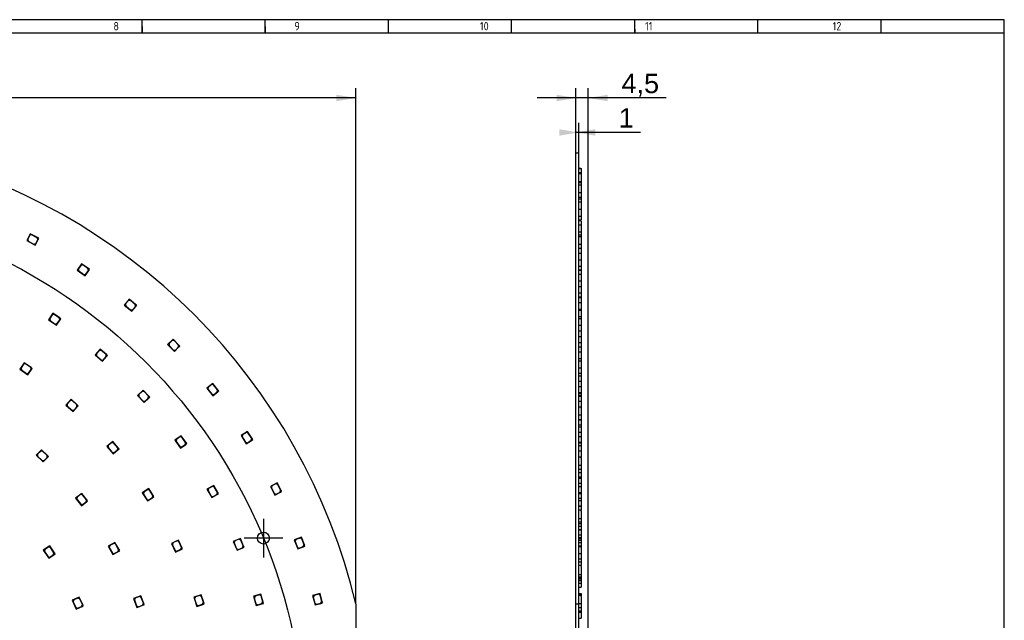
# Model space of a CAD drawing. Header units: millimetres. Extents: x 7 to 819, y 6 to 587.
# Tile 13 of 13: x 463 to 819, y 370 to 587. Entities that reach past the tile are written whole.
import ezdxf
from ezdxf.enums import TextEntityAlignment as Align
from ezdxf.lldxf.tags import DXFTag

# ---------------------------------------------------------------- set-up
doc = ezdxf.new("R2010")
doc.units = ezdxf.units.MM
doc.layers.add('Default', color=7, linetype='Continuous')
doc.layers.add('RDLED_440MM_5000', color=7, linetype='Continuous')
doc.styles.add('SEACAD_Arial', font='arial.ttf')
doc.styles.add('SEACAD_Solid_Edge_ANSI1_Symbols', font='semeca1.ttf')
tags = doc.linetypes.add('CENTER2', pattern=[28.575, 19.05, -3.175, 3.175, -3.175]).pattern_tags.tags
tags[10:11] = [DXFTag(74, 4), DXFTag(75, 0), DXFTag(340, '0'), DXFTag(46, 0.0), DXFTag(50, 0.0), DXFTag(44, 0.0), DXFTag(45, 0.0)]
tags[8:9] = [DXFTag(74, 4), DXFTag(75, 0), DXFTag(340, '0'), DXFTag(46, 0.0), DXFTag(50, 0.0), DXFTag(44, 0.0), DXFTag(45, 0.0)]
tags[6:7] = [DXFTag(74, 4), DXFTag(75, 0), DXFTag(340, '0'), DXFTag(46, 0.0), DXFTag(50, 0.0), DXFTag(44, 0.0), DXFTag(45, 0.0)]
tags[4:5] = [DXFTag(74, 4), DXFTag(75, 0), DXFTag(340, '0'), DXFTag(46, 0.0), DXFTag(50, 0.0), DXFTag(44, 0.0), DXFTag(45, 0.0)]
tags = doc.linetypes.add('HIDDEN2', pattern=[4.7625, 3.175, -1.5875]).pattern_tags.tags
tags[6:7] = [DXFTag(74, 4), DXFTag(75, 0), DXFTag(340, '0'), DXFTag(46, 0.0), DXFTag(50, 0.0), DXFTag(44, 0.0), DXFTag(45, 0.0)]
tags[4:5] = [DXFTag(74, 4), DXFTag(75, 0), DXFTag(340, '0'), DXFTag(46, 0.0), DXFTag(50, 0.0), DXFTag(44, 0.0), DXFTag(45, 0.0)]
doc.dimstyles.new('ISO', dxfattribs={"dimtxt": 7, "dimasz": 7, "dimexe": 3.5, "dimexo": 0, "dimgap": 1.75, "dimtad": 1, "dimtxsty": 'SEACAD_Arial', "dimblk1": '_SE_FILLED', "dimblk2": '_SE_FILLED', "dimsah": 1, "dimcen": 3.5, "dimadec": 0, "dimazin": 0, "dimtfac": 0.5, "dimtdec": 3, "dimtmove": 0, "dimatfit": 3, "dimfxl": 1, "dimarcsym": 0})

# ---------------------------------------------------------------- blocks, each defined once
blk = doc.blocks.new('SEANNOT_GROUP3')
at = {"layer": 'Default', "color": 7, "linetype": 'CENTER2'}
for p, q in [((551.41, 406.42), (551.41, 392.42)), ((558.41, 399.42), (544.41, 399.42))]:
    blk.add_line(p, q, dxfattribs=at)
blk = doc.blocks.new('SE')
at = {"layer": 'RDLED_440MM_5000', "color": 7, "linetype": 'Continuous'}
for p, q in [((467.19, 509.38), (465.88, 506.91)), ((467, 508.81), (466.25, 507.39)), ((467.68, 509.01), (467, 508.81)), ((469.84, 507.97), (467.19, 509.38)), ((469.71, 507.93), (467.68, 509.01)), ((465.88, 506.91), (468.97, 505.27)), ((466.25, 507.39), (466.45, 506.72)), ((466.45, 506.72), (468.48, 505.64)), ((468.48, 505.64), (469.16, 505.84)), ((468.97, 505.27), (470.05, 507.3)), ((469.16, 505.84), (469.91, 507.25)), ((469.91, 507.25), (469.71, 507.93)), ((470.28, 507.74), (469.84, 507.97)), ((469.84, 507.97), (470.05, 507.3)), ((470.05, 507.3), (470.28, 507.74)), ((485.68, 498.49), (484.12, 496.17)), ((486.12, 498.07), (485.43, 497.94)), ((488.17, 496.82), (485.68, 498.49)), ((488.03, 496.79), (486.12, 498.07)), ((484.12, 496.17), (487.02, 494.21)), ((485.43, 497.94), (484.54, 496.61)), ((484.54, 496.61), (484.67, 495.92)), ((484.67, 495.92), (486.58, 494.63)), ((486.58, 494.63), (487.27, 494.77)), ((487.02, 494.21), (488.31, 496.12)), ((487.27, 494.77), (488.17, 496.09)), ((488.17, 496.09), (488.03, 496.79)), ((488.59, 496.54), (488.17, 496.82)), ((488.17, 496.82), (488.31, 496.12)), ((488.31, 496.12), (488.59, 496.54)), ((502.95, 485.76), (501.16, 483.61)), ((502.64, 485.23), (501.62, 484)), ((501.62, 484), (501.68, 483.3)), ((503.35, 485.3), (502.64, 485.23)), ((505.25, 483.83), (502.95, 485.76)), ((505.11, 483.82), (503.35, 485.3)), ((505.18, 483.12), (505.11, 483.82)), ((505.64, 483.51), (505.25, 483.83)), ((505.25, 483.83), (505.32, 483.13)), ((475.35, 480.62), (473.77, 478.31)), ((477.83, 478.93), (475.35, 480.62)), ((501.16, 483.61), (503.85, 481.36)), ((501.68, 483.3), (503.45, 481.83)), ((503.45, 481.83), (504.15, 481.89)), ((503.85, 481.36), (505.32, 483.13)), ((504.15, 481.89), (505.18, 483.12)), ((505.32, 483.13), (505.64, 483.51)), ((473.77, 478.31), (476.66, 476.33)), ((475.1, 480.07), (474.19, 478.75)), ((474.19, 478.75), (474.32, 478.05)), ((474.32, 478.05), (476.22, 476.75)), ((475.79, 480.2), (475.1, 480.07)), ((477.69, 478.9), (475.79, 480.2)), ((476.22, 476.75), (476.92, 476.89)), ((476.66, 476.33), (477.96, 478.23)), ((476.92, 476.89), (477.82, 478.21)), ((477.82, 478.21), (477.69, 478.9)), ((478.24, 478.64), (477.83, 478.93)), ((477.83, 478.93), (477.96, 478.23)), ((477.96, 478.23), (478.24, 478.64)), ((518.82, 471.31), (516.81, 469.36)), ((518.46, 470.82), (517.31, 469.71)), ((517.31, 469.71), (517.31, 469)), ((519.17, 470.81), (518.46, 470.82)), ((520.91, 469.17), (518.82, 471.31)), ((520.77, 469.17), (519.17, 470.81)), ((492.46, 467.69), (490.62, 465.57)), ((492.14, 467.17), (491.09, 465.96)), ((492.84, 467.22), (492.14, 467.17)), ((494.72, 465.72), (492.46, 467.69)), ((494.58, 465.71), (492.84, 467.22)), ((516.81, 469.36), (519.26, 466.85)), ((517.31, 469), (518.91, 467.35)), ((518.91, 467.35), (519.62, 467.34)), ((519.26, 466.85), (520.9, 468.46)), ((519.62, 467.34), (520.76, 468.46)), ((520.76, 468.46), (520.77, 469.17)), ((520.91, 469.17), (520.9, 468.46)), ((520.9, 468.46), (521.26, 468.81)), ((521.26, 468.81), (520.91, 469.17)), ((465.02, 462.74), (463.42, 460.45)), ((467.48, 461.03), (465.02, 462.74)), ((490.62, 465.57), (493.27, 463.28)), ((491.09, 465.96), (491.14, 465.25)), ((491.14, 465.25), (492.88, 463.75)), ((492.88, 463.75), (493.58, 463.8)), ((493.27, 463.28), (494.77, 465.02)), ((493.58, 463.8), (494.63, 465.01)), ((494.63, 465.01), (494.58, 465.71)), ((495.1, 465.39), (494.72, 465.72)), ((494.72, 465.72), (494.77, 465.02)), ((494.77, 465.02), (495.1, 465.39)), ((463.42, 460.45), (466.29, 458.44)), ((464.76, 462.19), (463.84, 460.88)), ((463.84, 460.88), (463.97, 460.19)), ((463.97, 460.19), (465.85, 458.87)), ((465.45, 462.32), (464.76, 462.19)), ((467.34, 461), (465.45, 462.32)), ((465.85, 458.87), (466.55, 458.99)), ((466.29, 458.44), (467.6, 460.33)), ((466.55, 458.99), (467.46, 460.31)), ((467.46, 460.31), (467.34, 461)), ((467.89, 460.74), (467.48, 461.03)), ((467.48, 461.03), (467.6, 460.33)), ((467.6, 460.33), (467.89, 460.74)), ((507.97, 452.88), (505.91, 450.99)), ((507.6, 452.41), (506.42, 451.32)), ((508.3, 452.37), (507.6, 452.41)), ((510, 450.67), (507.97, 452.88)), ((509.86, 450.68), (508.3, 452.37)), ((533.12, 455.32), (530.92, 453.58)), ((530.92, 453.58), (533.1, 450.83)), ((531.46, 453.87), (531.37, 453.17)), ((531.37, 453.17), (532.8, 451.37)), ((532.71, 454.87), (531.46, 453.87)), ((533.41, 454.78), (532.71, 454.87)), ((533.1, 450.83), (534.9, 452.26)), ((534.98, 452.96), (533.12, 455.32)), ((534.84, 452.98), (533.41, 454.78)), ((533.5, 451.28), (534.76, 452.28)), ((534.76, 452.28), (534.84, 452.98)), ((534.98, 452.96), (534.9, 452.26)), ((534.9, 452.26), (535.29, 452.57)), ((535.29, 452.57), (534.98, 452.96)), ((481.91, 449.56), (480.03, 447.49)), ((481.58, 449.05), (480.5, 447.86)), ((482.29, 449.08), (481.58, 449.05)), ((484.13, 447.54), (481.91, 449.56)), ((483.99, 447.54), (482.29, 449.08)), ((505.91, 450.99), (508.28, 448.41)), ((506.42, 451.32), (506.39, 450.62)), ((506.39, 450.62), (507.94, 448.92)), ((507.94, 448.92), (508.65, 448.89)), ((508.28, 448.41), (509.97, 449.97)), ((508.65, 448.89), (509.83, 449.97)), ((509.83, 449.97), (509.86, 450.68)), ((510, 450.67), (509.97, 449.97)), ((509.97, 449.97), (510.34, 450.31)), ((510.34, 450.31), (510, 450.67)), ((532.8, 451.37), (533.5, 451.28)), ((480.03, 447.49), (482.62, 445.13)), ((480.5, 447.86), (480.54, 447.16)), ((480.54, 447.16), (482.24, 445.61)), ((482.24, 445.61), (482.95, 445.65)), ((482.62, 445.13), (484.16, 446.84)), ((482.95, 445.65), (484.02, 446.83)), ((484.02, 446.83), (483.99, 447.54)), ((484.5, 447.21), (484.13, 447.54)), ((484.13, 447.54), (484.16, 446.84)), ((484.16, 446.84), (484.5, 447.21)), ((545.7, 437.93), (543.34, 436.43)), ((547.31, 435.4), (545.7, 437.93)), ((496.97, 434.33), (494.84, 432.51)), ((498.92, 432.04), (496.97, 434.33)), ((521.7, 436.41), (519.43, 434.77)), ((519.43, 434.77), (521.49, 431.93)), ((519.98, 435.04), (519.87, 434.34)), ((519.87, 434.34), (521.22, 432.48)), ((521.27, 435.98), (519.98, 435.04)), ((521.97, 435.87), (521.27, 435.98)), ((523.46, 433.98), (521.7, 436.41)), ((523.32, 434.01), (521.97, 435.87)), ((543.34, 436.43), (545.21, 433.48)), ((543.9, 436.67), (543.74, 435.98)), ((543.74, 435.98), (544.98, 434.04)), ((545.25, 437.53), (543.9, 436.67)), ((544.98, 434.04), (545.67, 433.88)), ((545.21, 433.48), (547.16, 434.71)), ((545.94, 437.37), (545.25, 437.53)), ((545.67, 433.88), (547.02, 434.74)), ((547.17, 435.43), (545.94, 437.37)), ((547.02, 434.74), (547.17, 435.43)), ((547.31, 435.4), (547.16, 434.71)), ((547.16, 434.71), (547.58, 434.98)), ((547.58, 434.98), (547.31, 435.4)), ((471.29, 431.36), (469.34, 429.35)), ((470.94, 430.86), (469.83, 429.71)), ((471.65, 430.87), (470.94, 430.86)), ((473.45, 429.28), (471.29, 431.36)), ((473.3, 429.28), (471.65, 430.87)), ((494.84, 432.51), (497.11, 429.85)), ((495.36, 432.82), (495.31, 432.12)), ((495.31, 432.12), (496.8, 430.37)), ((496.58, 433.86), (495.36, 432.82)), ((497.29, 433.8), (496.58, 433.86)), ((497.11, 429.85), (498.86, 431.34)), ((498.78, 432.05), (497.29, 433.8)), ((497.5, 430.31), (498.72, 431.35)), ((498.72, 431.35), (498.78, 432.05)), ((498.92, 432.04), (498.86, 431.34)), ((498.86, 431.34), (499.24, 431.66)), ((499.24, 431.66), (498.92, 432.04)), ((521.22, 432.48), (521.92, 432.37)), ((521.49, 431.93), (523.35, 433.29)), ((521.92, 432.37), (523.21, 433.31)), ((523.21, 433.31), (523.32, 434.01)), ((523.46, 433.98), (523.35, 433.29)), ((523.35, 433.29), (523.76, 433.58)), ((523.76, 433.58), (523.46, 433.98)), ((469.34, 429.35), (471.86, 426.92)), ((469.83, 429.71), (469.84, 429)), ((469.84, 429), (471.5, 427.41)), ((471.5, 427.41), (472.21, 427.42)), ((471.86, 426.92), (473.46, 428.57)), ((472.21, 427.42), (473.32, 428.57)), ((473.32, 428.57), (473.3, 429.28)), ((473.81, 428.93), (473.45, 429.28)), ((473.45, 429.28), (473.46, 428.57)), ((473.46, 428.57), (473.81, 428.93)), ((496.8, 430.37), (497.5, 430.31)), ((509.97, 417.29), (507.62, 415.76)), ((509.52, 416.88), (508.18, 416.01)), ((510.21, 416.73), (509.52, 416.88)), ((511.61, 414.77), (509.97, 417.29)), ((511.47, 414.8), (510.21, 416.73)), ((533.46, 418.48), (531.02, 417.1)), ((531.02, 417.1), (532.74, 414.06)), ((531.59, 417.31), (531.4, 416.63)), ((531.4, 416.63), (532.54, 414.63)), ((532.99, 418.1), (531.59, 417.31)), ((533.67, 417.91), (532.99, 418.1)), ((534.94, 415.87), (533.46, 418.48)), ((534.8, 415.91), (533.67, 417.91)), ((556.42, 419.35), (553.92, 418.1)), ((553.92, 418.1), (555.48, 414.97)), ((554.5, 418.28), (554.28, 417.61)), ((554.28, 417.61), (555.31, 415.55)), ((555.93, 418.99), (554.5, 418.28)), ((556.6, 418.77), (555.93, 418.99)), ((557.77, 416.67), (556.42, 419.35)), ((557.63, 416.71), (556.6, 418.77)), ((557.41, 416.04), (557.63, 416.71)), ((557.77, 416.67), (557.54, 415.99)), ((557.99, 416.22), (557.77, 416.67)), ((485.76, 415.59), (483.54, 413.88)), ((483.54, 413.88), (485.68, 411.11)), ((484.08, 414.17), (483.99, 413.47)), ((483.99, 413.47), (485.39, 411.65)), ((485.35, 415.15), (484.08, 414.17)), ((486.05, 415.06), (485.35, 415.15)), ((487.59, 413.22), (485.76, 415.59)), ((487.45, 413.24), (486.05, 415.06)), ((487.36, 412.53), (487.45, 413.24)), ((487.59, 413.22), (487.5, 412.52)), ((487.5, 412.52), (487.9, 412.82)), ((487.9, 412.82), (487.59, 413.22)), ((507.62, 415.76), (509.53, 412.83)), ((508.18, 416.01), (508.03, 415.31)), ((508.03, 415.31), (509.29, 413.39)), ((509.29, 413.39), (509.98, 413.24)), ((509.53, 412.83), (511.46, 414.08)), ((509.98, 413.24), (511.32, 414.11)), ((511.32, 414.11), (511.47, 414.8)), ((511.61, 414.77), (511.46, 414.08)), ((511.46, 414.08), (511.88, 414.36)), ((511.88, 414.36), (511.61, 414.77)), ((532.54, 414.63), (533.22, 414.44)), ((532.74, 414.06), (534.75, 415.19)), ((533.22, 414.44), (534.61, 415.23)), ((534.61, 415.23), (534.8, 415.91)), ((534.94, 415.87), (534.75, 415.19)), ((534.75, 415.19), (535.18, 415.43)), ((535.18, 415.43), (534.94, 415.87)), ((555.31, 415.55), (555.98, 415.32)), ((555.48, 414.97), (557.54, 415.99)), ((555.98, 415.32), (557.41, 416.04)), ((557.54, 415.99), (557.99, 416.22)), ((485.39, 411.65), (486.1, 411.56)), ((485.68, 411.11), (487.5, 412.52)), ((486.1, 411.56), (487.36, 412.53)), ((520.68, 398.73), (518.15, 397.52)), ((521.98, 396.03), (520.68, 398.73)), ((543.1, 399.33), (540.52, 398.24)), ((542.59, 399), (541.11, 398.38)), ((543.24, 398.73), (542.59, 399)), ((544.27, 396.56), (543.1, 399.33)), ((544.14, 396.62), (543.24, 398.73)), ((565.18, 399.76), (562.56, 398.77)), ((562.56, 398.77), (563.8, 395.5)), ((563.16, 398.89), (562.87, 398.25)), ((564.65, 399.46), (563.16, 398.89)), ((565.3, 399.16), (564.65, 399.46)), ((566.24, 396.95), (565.18, 399.76)), ((566.11, 397.01), (565.3, 399.16)), ((474.21, 396.62), (471.89, 395.05)), ((471.89, 395.05), (473.85, 392.15)), ((472.44, 395.3), (472.31, 394.61)), ((473.77, 396.2), (472.44, 395.3)), ((474.46, 396.06), (473.77, 396.2)), ((475.89, 394.13), (474.21, 396.62)), ((475.75, 394.16), (474.46, 396.06)), ((497.78, 397.88), (495.34, 396.51)), ((495.34, 396.51), (497.05, 393.46)), ((495.91, 396.72), (495.72, 396.04)), ((495.72, 396.04), (496.85, 394.03)), ((497.31, 397.5), (495.91, 396.72)), ((497.99, 397.31), (497.31, 397.5)), ((499.25, 395.27), (497.78, 397.88)), ((499.11, 395.31), (497.99, 397.31)), ((498.92, 394.63), (499.11, 395.31)), ((499.25, 395.27), (499.06, 394.59)), ((499.49, 394.83), (499.25, 395.27)), ((518.15, 397.52), (519.67, 394.36)), ((518.74, 397.69), (518.51, 397.02)), ((518.51, 397.02), (519.5, 394.95)), ((520.18, 398.38), (518.74, 397.69)), ((519.5, 394.95), (520.17, 394.71)), ((519.67, 394.36), (521.75, 395.36)), ((520.17, 394.71), (521.61, 395.41)), ((520.85, 398.15), (520.18, 398.38)), ((521.85, 396.08), (520.85, 398.15)), ((521.61, 395.41), (521.85, 396.08)), ((521.98, 396.03), (521.75, 395.36)), ((521.75, 395.36), (522.2, 395.58)), ((522.2, 395.58), (521.98, 396.03)), ((540.52, 398.24), (541.88, 395.01)), ((541.11, 398.38), (540.85, 397.72)), ((540.85, 397.72), (541.74, 395.6)), ((541.74, 395.6), (542.4, 395.34)), ((541.88, 395.01), (544, 395.91)), ((542.4, 395.34), (543.87, 395.96)), ((543.87, 395.96), (544.14, 396.62)), ((544.27, 396.56), (544, 395.91)), ((544, 395.91), (544.46, 396.1)), ((544.46, 396.1), (544.27, 396.56)), ((562.87, 398.25), (563.68, 396.09)), ((563.68, 396.09), (564.32, 395.8)), ((563.8, 395.5), (565.95, 396.31)), ((564.32, 395.8), (565.82, 396.37)), ((565.82, 396.37), (566.11, 397.01)), ((566.24, 396.95), (565.95, 396.31)), ((565.95, 396.31), (566.42, 396.49)), ((566.42, 396.49), (566.24, 396.95)), ((472.31, 394.61), (473.59, 392.7)), ((473.59, 392.7), (474.29, 392.57)), ((473.85, 392.15), (475.75, 393.44)), ((474.29, 392.57), (475.61, 393.46)), ((475.61, 393.46), (475.75, 394.16)), ((475.89, 394.13), (475.75, 393.44)), ((475.75, 393.44), (476.17, 393.72)), ((476.17, 393.72), (475.89, 394.13)), ((496.85, 394.03), (497.53, 393.84)), ((497.05, 393.46), (499.06, 394.59)), ((497.53, 393.84), (498.92, 394.63)), ((499.06, 394.59), (499.49, 394.83)), ((484.89, 378.1), (482.34, 376.95)), ((482.93, 377.11), (482.68, 376.44)), ((484.38, 377.77), (482.93, 377.11)), ((485.05, 377.52), (484.38, 377.77)), ((486.12, 375.37), (484.89, 378.1)), ((485.99, 375.42), (485.05, 377.52)), ((507.1, 378.61), (504.48, 377.61)), ((504.48, 377.61), (505.73, 374.34)), ((505.08, 377.73), (504.79, 377.09)), ((506.57, 378.31), (505.08, 377.73)), ((507.22, 378.02), (506.57, 378.31)), ((508.17, 375.81), (507.1, 378.61)), ((508.04, 375.87), (507.22, 378.02)), ((528.93, 378.96), (526.27, 378.07)), ((526.27, 378.07), (527.37, 374.75)), ((526.87, 378.17), (526.55, 377.54)), ((526.55, 377.54), (527.28, 375.35)), ((528.39, 378.67), (526.87, 378.17)), ((529.02, 378.36), (528.39, 378.67)), ((529.87, 376.11), (528.93, 378.96)), ((529.74, 376.17), (529.02, 378.36)), ((550.49, 379.2), (547.81, 378.41)), ((547.81, 378.41), (548.79, 375.05)), ((548.41, 378.48), (548.07, 377.86)), ((548.07, 377.86), (548.72, 375.65)), ((549.95, 378.93), (548.41, 378.48)), ((550.57, 378.59), (549.95, 378.93)), ((551.34, 376.32), (550.49, 379.2)), ((551.22, 376.39), (550.57, 378.59)), ((571.88, 379.38), (569.17, 378.66)), ((569.17, 378.66), (570.06, 375.28)), ((569.78, 378.72), (569.42, 378.11)), ((569.42, 378.11), (570.01, 375.88)), ((571.32, 379.13), (569.78, 378.72)), ((571.93, 378.77), (571.32, 379.13)), ((572.64, 376.47), (571.88, 379.38)), ((572.52, 376.55), (571.93, 378.77)), ((482.34, 376.95), (483.78, 373.76)), ((482.68, 376.44), (483.62, 374.35)), ((483.62, 374.35), (484.28, 374.1)), ((483.78, 373.76), (485.88, 374.71)), ((484.28, 374.1), (485.74, 374.76)), ((485.74, 374.76), (485.99, 375.42)), ((486.12, 375.37), (485.88, 374.71)), ((485.88, 374.71), (486.33, 374.91)), ((486.33, 374.91), (486.12, 375.37)), ((504.79, 377.09), (505.61, 374.94)), ((505.61, 374.94), (506.26, 374.65)), ((505.73, 374.34), (507.88, 375.17)), ((506.26, 374.65), (507.75, 375.22)), ((507.75, 375.22), (508.04, 375.87)), ((508.17, 375.81), (507.88, 375.17)), ((507.88, 375.17), (508.35, 375.34)), ((508.35, 375.34), (508.17, 375.81)), ((527.28, 375.35), (527.91, 375.04)), ((527.37, 374.75), (529.55, 375.48)), ((527.91, 375.04), (529.43, 375.54)), ((529.43, 375.54), (529.74, 376.17)), ((529.87, 376.11), (529.55, 375.48)), ((529.55, 375.48), (530.03, 375.63)), ((530.03, 375.63), (529.87, 376.11)), ((548.72, 375.65), (549.34, 375.32)), ((548.79, 375.05), (551, 375.7)), ((549.34, 375.32), (550.88, 375.77)), ((550.88, 375.77), (551.22, 376.39)), ((551.34, 376.32), (551, 375.7)), ((551, 375.7), (551.48, 375.84)), ((551.48, 375.84), (551.34, 376.32)), ((570.01, 375.88), (570.62, 375.53)), ((570.06, 375.28), (572.29, 375.86)), ((570.62, 375.53), (572.16, 375.93)), ((572.16, 375.93), (572.52, 376.55)), ((572.64, 376.47), (572.29, 375.86)), ((572.29, 375.86), (572.77, 375.99)), ((572.77, 375.99), (572.64, 376.47)), ((584.8, 375.64), (584.8, 273.58))]:
    blk.add_line(p, q, dxfattribs=at)
blk.add_circle((551.41, 399.42), 2.15, dxfattribs=at)
blk.add_arc((370.8, 324.61), 220, 13.412, 76.588, dxfattribs=at)
blk = doc.blocks.new('SE1')
at = {"layer": 'RDLED_440MM_5000', "color": 7, "linetype": 'Continuous'}
for p, q in [((664.33, 538.61), (665.33, 538.61)), ((664.33, 375.64), (664.33, 538.61)), ((665.33, 375.64), (665.33, 538.61)), ((665.33, 532.99), (666.13, 532.99)), ((665.33, 532.9), (666.23, 532.9)), ((665.33, 531.51), (666.13, 531.51)), ((665.33, 531.06), (666.23, 531.06)), ((666.13, 532.99), (666.13, 532.97)), ((666.13, 532.97), (666.23, 532.97)), ((666.13, 531.51), (666.13, 531.44)), ((666.13, 531.44), (666.23, 531.44)), ((666.23, 532.97), (666.23, 532.9)), ((666.23, 532.9), (666.23, 531.44)), ((666.23, 531.44), (666.23, 531.06)), ((666.23, 531.06), (666.23, 528.28)), ((665.33, 528.28), (666.23, 528.28)), ((665.33, 527.84), (666.13, 527.84)), ((665.33, 527.04), (666.23, 527.04)), ((666.13, 527.84), (666.13, 527.72)), ((666.13, 527.72), (666.23, 527.72)), ((666.23, 528.28), (666.23, 527.72)), ((666.23, 527.72), (666.23, 527.04)), ((666.23, 527.04), (666.23, 524.31)), ((665.33, 524.31), (666.23, 524.31)), ((666.23, 524.31), (666.23, 522.51)), ((665.33, 522.51), (666.23, 522.51)), ((665.33, 522.02), (666.13, 522.02)), ((665.33, 520.87), (666.23, 520.87)), ((666.13, 522.02), (666.13, 521.85)), ((666.13, 521.85), (666.23, 521.85)), ((666.23, 522.51), (666.23, 521.85)), ((666.23, 521.85), (666.23, 520.87)), ((666.23, 520.87), (666.23, 518.22)), ((665.33, 518.22), (666.23, 518.22)), ((666.23, 518.22), (666.23, 515.72)), ((665.33, 515.72), (666.23, 515.72)), ((665.33, 514.4), (666.23, 514.4)), ((665.33, 514.1), (666.13, 514.1)), ((665.33, 512.62), (666.23, 512.62)), ((666.13, 514.1), (666.13, 513.89)), ((666.13, 513.89), (666.23, 513.89)), ((666.23, 515.72), (666.23, 514.4)), ((666.23, 513.89), (666.23, 512.62)), ((666.23, 512.62), (666.23, 510.08)), ((665.33, 510.08), (666.23, 510.08)), ((665.33, 509.02), (666.13, 509.02)), ((666.13, 509.02), (666.13, 508.92)), ((666.13, 508.92), (666.23, 508.92)), ((666.23, 510.08), (666.23, 508.92)), ((666.23, 508.92), (666.23, 508.32)), ((665.33, 508.32), (666.23, 508.32)), ((665.33, 505.58), (666.23, 505.58)), ((666.23, 508.32), (666.23, 505.58)), ((666.23, 505.58), (666.23, 503.98)), ((665.33, 504.17), (666.13, 504.17)), ((665.33, 502.37), (666.23, 502.37)), ((666.13, 504.17), (666.13, 503.92)), ((666.13, 503.98), (666.23, 503.98)), ((666.13, 503.92), (666.23, 503.92)), ((666.23, 503.98), (666.23, 503.92)), ((666.23, 503.92), (666.23, 502.37)), ((666.23, 502.37), (666.23, 499.97)), ((665.33, 499.97), (666.23, 499.97)), ((666.23, 499.97), (666.23, 497.64)), ((665.33, 497.64), (666.23, 497.64)), ((665.33, 496.37), (666.23, 496.37)), ((665.33, 496.17), (666.23, 496.17)), ((665.33, 496.17), (666.13, 496.17)), ((665.33, 494.71), (666.23, 494.71)), ((666.13, 496.17), (666.13, 495.96)), ((666.13, 495.96), (666.23, 495.96)), ((666.23, 497.64), (666.23, 496.37)), ((666.23, 496.37), (666.23, 496.17)), ((666.23, 496.17), (666.23, 495.96)), ((666.23, 495.96), (666.23, 494.71)), ((666.23, 494.71), (666.23, 492.16)), ((665.33, 492.35), (666.13, 492.35)), ((666.13, 492.35), (666.13, 492.05)), ((666.13, 492.16), (666.23, 492.16)), ((666.13, 492.05), (666.23, 492.05)), ((666.23, 492.05), (666.23, 490.25)), ((665.33, 490.25), (666.23, 490.25)), ((665.33, 488.01), (666.23, 488.01)), ((666.23, 490.25), (666.23, 488.01)), ((666.23, 488.01), (666.23, 486.62)), ((665.33, 486.62), (666.23, 486.62)), ((665.33, 486.34), (666.13, 486.34)), ((665.33, 484.53), (666.23, 484.53)), ((666.13, 486.34), (666.13, 486.08)), ((666.13, 486.08), (666.23, 486.08)), ((666.23, 486.62), (666.23, 486.08)), ((666.23, 486.08), (666.23, 484.53)), ((666.23, 484.53), (666.23, 482.13)), ((665.33, 482.13), (666.23, 482.13)), ((665.33, 481.72), (666.23, 481.72)), ((666.23, 482.13), (666.23, 481.72)), ((666.23, 481.72), (666.23, 479.5)), ((665.33, 479.5), (666.23, 479.5)), ((665.33, 478.74), (666.13, 478.74)), ((666.13, 478.74), (666.13, 478.4)), ((666.13, 478.4), (666.23, 478.4)), ((666.23, 479.5), (666.23, 478.4)), ((666.23, 478.4), (666.23, 476.36)), ((665.33, 476.36), (666.23, 476.36)), ((665.33, 474.31), (666.23, 474.31)), ((666.13, 474.31), (666.13, 474.09)), ((666.13, 474.23), (666.23, 474.23)), ((666.13, 474.09), (666.23, 474.09)), ((666.23, 476.36), (666.23, 474.31)), ((666.23, 474.31), (666.23, 474.23)), ((666.23, 474.09), (666.23, 472.26)), ((665.33, 472.26), (666.23, 472.26)), ((665.33, 470.04), (666.23, 470.04)), ((666.23, 472.26), (666.23, 470.04)), ((666.23, 470.04), (666.23, 468.24)), ((665.33, 468.5), (666.13, 468.5)), ((665.33, 466.68), (666.23, 466.68)), ((666.13, 468.5), (666.13, 468.24)), ((666.13, 468.24), (666.23, 468.24)), ((666.23, 468.24), (666.23, 466.68)), ((666.23, 466.68), (666.23, 464.29)), ((665.33, 464.29), (666.23, 464.29)), ((665.33, 463.5), (666.13, 463.5)), ((666.13, 463.5), (666.13, 463.12)), ((666.13, 463.29), (666.23, 463.29)), ((666.13, 463.17), (666.23, 463.17)), ((666.13, 463.12), (666.23, 463.12)), ((666.23, 464.29), (666.23, 463.29)), ((666.23, 463.29), (666.23, 463.17)), ((666.23, 463.12), (666.23, 463.17)), ((666.23, 463.12), (666.23, 460.87)), ((665.33, 460.87), (666.23, 460.87)), ((665.33, 459.02), (666.23, 459.02)), ((666.23, 460.87), (666.23, 459.02)), ((666.23, 459.02), (666.23, 458.07)), ((665.33, 458.07), (666.23, 458.07)), ((665.33, 456.06), (666.23, 456.06)), ((666.23, 458.07), (666.23, 456.06)), ((666.23, 456.06), (666.23, 454.24)), ((665.33, 454.24), (666.23, 454.24)), ((665.33, 452.05), (666.23, 452.05)), ((666.23, 454.24), (666.23, 452.05)), ((666.23, 452.05), (666.23, 451.7)), ((665.33, 451.7), (666.23, 451.7)), ((665.33, 450.99), (666.23, 450.99)), ((665.33, 450.66), (666.13, 450.66)), ((665.33, 448.83), (666.23, 448.83)), ((666.13, 450.66), (666.13, 450.4)), ((666.13, 450.55), (666.23, 450.55)), ((666.13, 450.42), (666.23, 450.42)), ((666.13, 450.4), (666.23, 450.4)), ((666.23, 451.7), (666.23, 450.99)), ((666.23, 450.99), (666.23, 450.55)), ((666.23, 450.55), (666.23, 450.42)), ((666.23, 450.42), (666.23, 450.4)), ((666.23, 450.4), (666.23, 448.83)), ((666.23, 448.83), (666.23, 446.5)), ((665.33, 446.79), (666.13, 446.79)), ((666.13, 446.79), (666.13, 446.38)), ((666.13, 446.5), (666.23, 446.5)), ((666.13, 446.38), (666.23, 446.38)), ((666.23, 446.38), (666.23, 446.5)), ((666.23, 446.38), (666.23, 443.93)), ((665.33, 443.93), (666.23, 443.93)), ((665.33, 442.31), (666.23, 442.31)), ((665.33, 442.13), (666.23, 442.13)), ((666.23, 443.93), (666.23, 442.31)), ((666.23, 442.31), (666.23, 442.13)), ((666.23, 442.13), (666.23, 440.36)), ((665.33, 440.36), (666.23, 440.36)), ((665.33, 439.67), (666.23, 439.67)), ((665.33, 437.72), (666.23, 437.72)), ((666.23, 440.36), (666.23, 439.67)), ((666.23, 439.67), (666.23, 437.72)), ((666.23, 437.72), (666.23, 436.17)), ((665.33, 436.17), (666.23, 436.17)), ((665.33, 434.02), (666.23, 434.02)), ((666.23, 436.17), (666.23, 434.02)), ((666.23, 434.02), (666.23, 433.83)), ((665.33, 433.83), (666.23, 433.83)), ((665.33, 432.82), (666.13, 432.82)), ((665.33, 430.98), (666.23, 430.98)), ((666.13, 432.82), (666.13, 432.56)), ((666.13, 432.56), (666.23, 432.56)), ((666.23, 433.83), (666.23, 432.56)), ((666.23, 432.56), (666.23, 430.98)), ((666.23, 430.98), (666.23, 428.6)), ((665.33, 428.78), (666.13, 428.78)), ((666.13, 428.78), (666.13, 428.34)), ((666.13, 428.6), (666.23, 428.6)), ((666.13, 428.53), (666.23, 428.53)), ((666.13, 428.34), (666.23, 428.34)), ((666.23, 428.6), (666.23, 428.53)), ((666.23, 428.34), (666.23, 428.53)), ((666.23, 428.34), (666.23, 425.73)), ((665.33, 425.73), (666.23, 425.73)), ((665.33, 424.35), (666.23, 424.35)), ((666.23, 425.73), (666.23, 424.35)), ((666.23, 424.35), (666.23, 423.16)), ((665.33, 423.16), (666.23, 423.16)), ((665.33, 421.54), (666.23, 421.54)), ((665.33, 421.13), (666.23, 421.13)), ((666.23, 423.16), (666.23, 421.54)), ((666.23, 421.54), (666.23, 421.13)), ((666.23, 421.13), (666.23, 419.27)), ((665.33, 419.27), (666.23, 419.27)), ((665.33, 418.04), (666.23, 418.04)), ((666.23, 419.27), (666.23, 418.04)), ((666.23, 418.04), (666.23, 415.94)), ((665.33, 415.94), (666.23, 415.94)), ((665.33, 415.76), (666.23, 415.76)), ((665.33, 415.59), (666.23, 415.59)), ((665.33, 413.88), (666.23, 413.88)), ((665.33, 413.06), (666.23, 413.06)), ((666.23, 415.94), (666.23, 415.76)), ((666.23, 415.76), (666.23, 415.59)), ((666.23, 415.59), (666.23, 413.88)), ((666.23, 413.88), (666.23, 413.06)), ((666.23, 413.06), (666.23, 411.12)), ((665.33, 411.12), (666.23, 411.12)), ((665.33, 410.91), (666.13, 410.91)), ((665.33, 409.67), (666.13, 409.67)), ((666.13, 410.91), (666.13, 410.61)), ((666.13, 410.91), (666.23, 410.91)), ((666.13, 410.61), (666.23, 410.61)), ((666.13, 409.67), (666.13, 409.21)), ((666.13, 409.47), (666.23, 409.47)), ((666.13, 409.21), (666.23, 409.21)), ((666.23, 411.12), (666.23, 410.91)), ((666.23, 410.91), (666.23, 410.61)), ((666.23, 410.61), (666.23, 409.47)), ((666.23, 409.21), (666.23, 409.47)), ((666.23, 409.21), (666.23, 406.46)), ((665.33, 406.46), (666.23, 406.46)), ((666.23, 406.46), (666.23, 405.34)), ((665.33, 405.34), (666.23, 405.34)), ((665.33, 404.67), (666.23, 404.67)), ((665.33, 403.76), (666.23, 403.76)), ((665.33, 402.49), (666.23, 402.49)), ((665.33, 402.4), (666.23, 402.4)), ((666.23, 405.34), (666.23, 404.67)), ((666.23, 404.67), (666.23, 403.76)), ((666.23, 403.76), (666.23, 402.49)), ((666.23, 402.49), (666.23, 402.4)), ((666.23, 402.4), (666.23, 400.64)), ((665.33, 400.64), (666.23, 400.64)), ((665.33, 399.7), (666.23, 399.7)), ((665.33, 399.33), (666.23, 399.33)), ((665.33, 398.73), (666.23, 398.73)), ((666.23, 400.64), (666.23, 399.7)), ((666.23, 399.7), (666.23, 399.33)), ((666.23, 399.33), (666.23, 398.73)), ((666.23, 398.73), (666.23, 397.88)), ((665.33, 397.88), (666.23, 397.88)), ((665.33, 396.62), (666.23, 396.62)), ((665.33, 396.44), (666.13, 396.44)), ((666.13, 396.44), (666.23, 396.44)), ((666.13, 396.44), (666.13, 396.06)), ((666.13, 396.1), (666.23, 396.1)), ((666.13, 396.06), (666.23, 396.06)), ((666.23, 397.88), (666.23, 396.62)), ((666.23, 396.62), (666.23, 396.44)), ((666.23, 396.44), (666.23, 396.1)), ((666.23, 396.06), (666.23, 396.1)), ((666.23, 396.06), (666.23, 393.84)), ((665.33, 393.84), (666.23, 393.84)), ((665.33, 391.96), (666.23, 391.96)), ((666.23, 393.84), (666.23, 391.96)), ((666.23, 391.96), (666.23, 390.82)), ((665.33, 390.82), (666.23, 390.82)), ((665.33, 389.65), (666.13, 389.65)), ((666.13, 389.65), (666.13, 389.18)), ((666.13, 389.5), (666.23, 389.5)), ((666.13, 389.18), (666.23, 389.18)), ((666.23, 390.82), (666.23, 389.5)), ((666.23, 389.18), (666.23, 389.5)), ((666.23, 389.18), (666.23, 386.32)), ((665.33, 386.32), (666.23, 386.32)), ((665.33, 385.47), (666.23, 385.47)), ((665.33, 385.13), (666.23, 385.13)), ((665.33, 384.68), (666.23, 384.68)), ((666.23, 386.32), (666.23, 385.47)), ((666.23, 385.47), (666.23, 385.13)), ((666.23, 385.13), (666.23, 384.68)), ((666.23, 384.68), (666.23, 384.06)), ((665.33, 384.06), (666.23, 384.06)), ((665.33, 383.17), (666.23, 383.17)), ((665.33, 381.71), (666.23, 381.71)), ((666.23, 384.06), (666.23, 383.17)), ((666.23, 383.17), (666.23, 381.71)), ((665.33, 379.38), (666.23, 379.38)), ((665.33, 379.2), (666.23, 379.2)), ((665.33, 378.96), (666.23, 378.96)), ((665.33, 378.82), (666.13, 378.82)), ((666.13, 378.82), (666.13, 378.39)), ((666.13, 378.82), (666.23, 378.82)), ((666.13, 378.57), (666.23, 378.57)), ((666.13, 378.39), (666.23, 378.39)), ((666.23, 379.38), (666.23, 379.2)), ((666.23, 379.2), (666.23, 378.96)), ((666.23, 378.96), (666.23, 378.82)), ((666.23, 378.82), (666.23, 378.57)), ((666.23, 378.39), (666.23, 378.57)), ((666.23, 378.39), (666.23, 375.79)), ((664.33, 375.64), (665.33, 375.64)), ((664.33, 273.58), (664.33, 375.64)), ((665.33, 375.79), (666.23, 375.79)), ((665.33, 273.58), (665.33, 375.64)), ((665.33, 374.39), (666.23, 374.39)), ((666.23, 375.79), (666.23, 374.39)), ((666.23, 374.39), (666.23, 373.14)), ((665.33, 373.14), (666.23, 373.14)), ((665.33, 372.66), (666.23, 372.66)), ((665.33, 370.52), (666.23, 370.52)), ((666.23, 373.14), (666.23, 372.66)), ((666.23, 372.66), (666.23, 370.52))]:
    blk.add_line(p, q, dxfattribs=at)
blk = doc.blocks.new('DMBLK1')
at = {"layer": 'Default', "linetype": 'Continuous'}
for points in [[(163.8, 559.56), (156.8, 558.39), (163.8, 557.22)], [(577.8, 559.56), (577.8, 557.22), (584.8, 558.39)]]:
    blk.add_hatch(color=7, dxfattribs=at).paths.add_polyline_path(points)
at = {"layer": 'Default', "color": 7, "linetype": 'Continuous'}
for p, q in [((156.8, 375.64), (156.8, 561.89)), ((584.8, 375.64), (584.8, 561.89)), ((584.8, 558.39), (156.8, 558.39))]:
    blk.add_line(p, q, dxfattribs=at)
at = {"layer": 'Default', "color": 7, "linetype": 'Continuous', "style": 'SEACAD_Arial'}
blk.add_text('428', height=7, dxfattribs=at).set_placement((362.58, 567.14), align=Align.TOP_LEFT)
blk = doc.blocks.new('_SE_FILLED')
at = {"color": 0}
blk.add_line((0, 0), (-1, 0), dxfattribs=at)
blk.add_solid([(0, 0), (-1, -0.1665), (-1, 0.1665), (0, 0)], dxfattribs=at)
blk = doc.blocks.new('DMBLK3')
at = {"layer": 'Default', "linetype": 'Continuous'}
for points in [[(170.08, 390.5), (161.3, 391.79), (169.19, 387.73)], [(572.4, 261.49), (571.51, 258.71), (580.29, 257.43)]]:
    blk.add_hatch(color=7, dxfattribs=at).paths.add_polyline_path(points)
at = {"layer": 'Default', "color": 7, "linetype": 'Continuous'}
for p, q in [((161.3, 391.79), (580.29, 257.43)), ((580.29, 257.43), (643.66, 237.11))]:
    blk.add_line(p, q, dxfattribs=at)
for s, style, p in [('O', 'SEACAD_Solid_Edge_ANSI1_Symbols', (610.24, 259.31)), ('440', 'SEACAD_Arial', (624.52, 254.73))]:
    blk.add_text(s, height=8.75, rotation=342.2206, dxfattribs=dict(at, style=style)).set_placement(p, align=Align.TOP_LEFT)
blk = doc.blocks.new('DMBLK4')
at = {"layer": 'Default', "linetype": 'Continuous'}
for points in [[(658.33, 547.11), (658.33, 544.78), (665.33, 545.95)], [(671.33, 547.11), (664.33, 545.95), (671.33, 544.78)]]:
    blk.add_hatch(color=7, dxfattribs=at).paths.add_polyline_path(points)
at = {"layer": 'Default', "color": 7, "linetype": 'Continuous'}
for p, q in [((664.33, 538.61), (664.33, 549.45)), ((665.33, 538.61), (665.33, 549.45)), ((687.7, 545.95), (664.33, 545.95))]:
    blk.add_line(p, q, dxfattribs=at)
at = {"layer": 'Default', "color": 7, "linetype": 'Continuous', "style": 'SEACAD_Arial'}
blk.add_text('1', height=7, dxfattribs=at).set_placement((679.78, 554.7), align=Align.TOP_LEFT)
blk = doc.blocks.new('DMBLK5')
at = {"layer": 'Default', "linetype": 'Continuous'}
for points in [[(657.33, 559.56), (657.33, 557.22), (664.33, 558.39)], [(675.78, 559.56), (668.78, 558.39), (675.78, 557.22)]]:
    blk.add_hatch(color=7, dxfattribs=at).paths.add_polyline_path(points)
at = {"layer": 'Default', "color": 7, "linetype": 'Continuous'}
for p, q in [((664.33, 375.64), (664.33, 561.89)), ((668.78, 328.02), (668.78, 561.89)), ((696.93, 558.39), (650.33, 558.39))]:
    blk.add_line(p, q, dxfattribs=at)
at = {"layer": 'Default', "color": 7, "linetype": 'Continuous', "style": 'SEACAD_Arial'}
blk.add_text('4,5', height=7, dxfattribs=at).set_placement((680.78, 567.14), align=Align.TOP_LEFT)

msp = doc.modelspace()

# ---------------------------------------------------------------- linework, layer by layer
at = {"layer": 'Default', "color": 7, "linetype": 'Continuous'}
for p, q in [((819.1, 586.67), (6.708, 586.67)), ((507.6, 581.809), (507.6, 586.67)), ((507.6, 581.809), (507.6, 586.67)), ((507.6, 584.24), (507.6, 581.809)), ((552.1, 581.809), (552.1, 586.67)), ((552.1, 584.24), (552.1, 581.809)), ((596.6, 581.809), (596.6, 586.67)), ((641.1, 581.809), (641.1, 586.67)), ((685.6, 581.809), (685.6, 586.67)), ((730.1, 581.809), (730.1, 586.67)), ((774.6, 581.809), (774.6, 586.67)), ((819.1, 14.67), (819.1, 586.67)), ((819.1, 581.809), (10.978, 581.809)), ((685.6, 583.302), (685.6, 581.809))]:
    msp.add_line(p, q, dxfattribs=at)
at = {"layer": 'Default', "color": 7, "linetype": 'HIDDEN2'}
msp.add_circle((370.795, 324.609), 195.5, dxfattribs=at)

# ---------------------------------------------------------------- block references
at = {"layer": 'Default'}
for name in ['SE', 'SE1', 'SEANNOT_GROUP3']:
    msp.add_blockref(name, (0, 0), dxfattribs=at)

# ---------------------------------------------------------------- texts
at = {"layer": 'Default', "insert": (32.361, 585.835), "char_height": 3, "width": 763.84092, "attachment_point": 1}
msp.add_mtext('{\\fSolid Edge ISO|b1||i0||c0|p34;\\C7;\\H3.;\\W0.94;1                                          2                                      3                                      4                                   5                                       6                                     7                                   8                                     9                                      10                                 11                                      12                                    13                                  14                                     15                                   16                                     17                                  18}', dxfattribs=at)

# ---------------------------------------------------------------- dimensions: what is measured, and where the dimension line sits
at = {"layer": 'Default', "color": 7, "linetype": 'Continuous'}
for base, p1, p2, picture, middle in [((156.795, 558.39), (584.795, 375.639), (156.795, 375.639), 'DMBLK1', (370.795, 558.39)), ((664.332, 545.946), (665.332, 538.609), (664.332, 538.609), 'DMBLK4', (677.326, 545.946))]:
    dim = msp.add_linear_dim(base=base, p1=p1, p2=p2, text='\\A1;<>', dimstyle='ISO', dxfattribs=at)
    dim.commit()
    dim.dimension.update_dxf_attribs({"geometry": picture, "text_midpoint": middle, "dimtype": 160})
dim = msp.add_linear_dim(base=(664.331689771, 558.389752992), p1=(668.781689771, 328.024998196), p2=(664.331689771, 375.638716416), text='\\A1;<>', dimstyle='ISO', override={"dimdec": 1}, dxfattribs=at)
dim.commit()
dim.dimension.update_dxf_attribs({"geometry": 'DMBLK5', "text_midpoint": (678.330454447, 558.389752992), "dimtype": 160})
dim = msp.add_diameter_dim_2p(p1=(161.302, 391.787), p2=(580.288, 257.432), text='\\A1;<>', dimstyle='ISO', override={"dimtxt": 8.75, "dimasz": 8.75, "dimexe": 4.375, "dimgap": 2.1875, "dimcen": 4.375, "dimtmove": 1, "dimtolj": 1}, dxfattribs=at)
dim.commit()
dim.dimension.update_dxf_attribs({"geometry": 'DMBLK3', "text_midpoint": (603.985, 249.833), "dimtype": 163})

doc.saveas('drawing.dxf')
